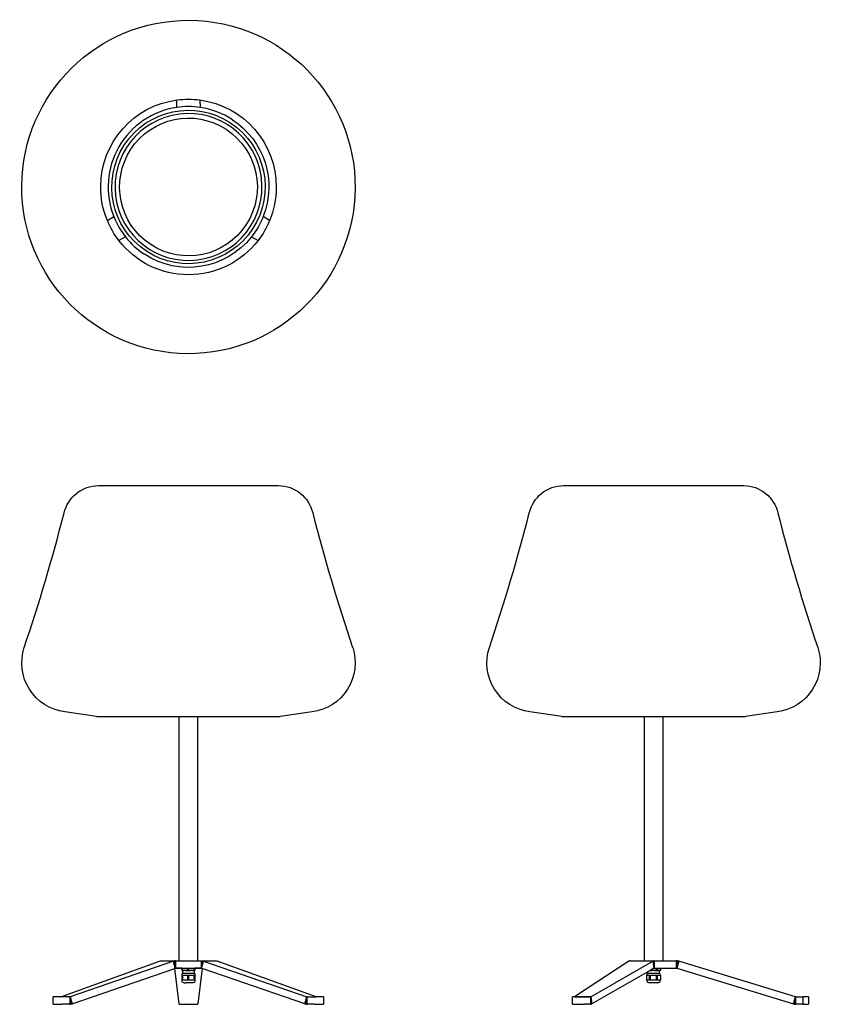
# Model space of a CAD drawing. Extents: x -2 to 872, y 0 to 1072.
import ezdxf

# ---------------------------------------------------------------- set-up
doc = ezdxf.new("R2010")
doc.units = 0
doc.header["$MEASUREMENT"] = 0
doc.layers.add('MAKE2D$VISIBILE$CURVE', color=7, linetype='CONTINUOUS')

msp = doc.modelspace()

# ---------------------------------------------------------------- linework, layer by layer
at = {"layer": 'MAKE2D$VISIBILE$CURVE', "color": 7}
for p, q in [((168.7, 976.4), (169, 984.6)), ((193.9, 984.6), (194.2, 976.4)), ((93.2, 853.2), (100.1, 857.6)), ((269.7, 853.2), (262.8, 857.6)), ((112.9, 835.5), (105.6, 831.6)), ((250.1, 835.5), (257.3, 831.6)), ((83.4, 564.7), (279.5, 564.7)), ((279.5, 564.7), (279.5, 564.7)), ((589.9, 564.7), (687.4, 564.7)), ((687.4, 564.7), (786.1, 564.7)), ((81.5, 313.3), (46.8, 318.3)), ((81.5, 313.3), (171.5, 313.3)), ((171.5, 313.3), (191.5, 313.3)), ((171.5, 47.3), (171.5, 313.3)), ((191.5, 313.3), (191.5, 47.3)), ((191.5, 313.3), (281.5, 313.3)), ((316.1, 318.3), (281.5, 313.3)), ((281.5, 313.3), (281.5, 313.3)), ((588, 313.3), (553.4, 318.3)), ((588, 313.3), (678, 313.3)), ((678, 313.3), (687.3, 313.3)), ((678, 47.3), (678, 313.3)), ((687.3, 313.3), (698, 313.3)), ((698, 313.3), (788, 313.3)), ((698, 313.3), (698, 47.3)), ((822.6, 318.3), (788, 313.3)), ((42.5, 8), (150.1, 46.9)), ((165.1, 46.9), (52.6, 8)), ((150.1, 46.9), (151.2, 47.2)), ((151.2, 47.2), (152.3, 47.3)), ((152.3, 47.3), (167.3, 47.3)), ((166.2, 47.2), (165.1, 46.9)), ((167.1, 39.2), (165.1, 46.9)), ((167.3, 47.3), (166.2, 47.2)), ((166.2, 47.2), (167.2, 39.3)), ((167.3, 47.3), (167.3, 39.3)), ((167.3, 47.3), (171.5, 47.3)), ((171.5, 47.3), (191.5, 47.3)), ((191.5, 47.3), (195.6, 47.3)), ((195.6, 47.3), (210.6, 47.3)), ((195.6, 39.3), (195.6, 47.3)), ((195.6, 47.3), (196.7, 47.2)), ((196.7, 47.2), (195.7, 39.3)), ((195.8, 39.2), (197.8, 46.9)), ((197.8, 46.9), (196.7, 47.2)), ((197.8, 46.9), (310.3, 8)), ((210.6, 47.3), (211.7, 47.2)), ((211.7, 47.2), (212.8, 46.9)), ((320.5, 8), (212.8, 46.9)), ((661.2, 46.9), (601.9, 8)), ((619.5, 8), (687.2, 46.9)), ((661.2, 46.9), (661.9, 47.2)), ((662.5, 47.3), (661.9, 47.2)), ((662.5, 47.3), (678, 47.3)), ((678, 47.3), (688.5, 47.3)), ((687.8, 47.2), (687.2, 46.9)), ((687.2, 46.9), (688.4, 39.2)), ((688.5, 47.3), (687.8, 47.2)), ((687.8, 47.2), (688.4, 39.3)), ((688.5, 47.3), (697.7, 47.3)), ((688.5, 47.3), (688.5, 39.3)), ((697.7, 47.3), (713, 47.3)), ((714.3, 47.2), (713, 47.3)), ((713, 39.3), (713, 47.3)), ((714.3, 47.2), (713.1, 39.3)), ((715.6, 46.9), (713.2, 39.2)), ((715.6, 46.9), (714.3, 47.2)), ((842.6, 8), (715.6, 46.9)), ((54.7, 0.4), (166.5, 39)), ((166.5, 39), (167.1, 39.2)), ((171.3, 0.4), (166.5, 39)), ((167.1, 39.2), (167.2, 39.3)), ((167.4, 39.2), (167.1, 39.2)), ((167.2, 39.3), (167.3, 39.3)), ((167.3, 39.3), (167.4, 39.3)), ((167.4, 39.3), (195.5, 39.3)), ((167.4, 39.3), (167.4, 39.2)), ((174.3, 39.2), (167.4, 39.2)), ((174.3, 39.3), (174.3, 39.2)), ((174.3, 39.2), (174.3, 36.9)), ((174.3, 36.9), (174.4, 36.8)), ((174.9, 36.9), (174.3, 36.9)), ((174.4, 36.8), (176.2, 36.8)), ((177.6, 33.7), (174.5, 33.7)), ((174.5, 31.7), (174.5, 33.7)), ((174.9, 36.9), (174.9, 39.3)), ((176.3, 36.8), (174.9, 36.9)), ((175.2, 33.7), (175.2, 36.8)), ((176.2, 36.8), (176.3, 36.8)), ((178.9, 36.8), (176.3, 36.8)), ((188.5, 33.7), (177.6, 33.7)), ((180.4, 36.9), (178.9, 36.8)), ((178.9, 36.8), (183.3, 36.8)), ((180.4, 39.3), (180.4, 36.9)), ((181.7, 36.9), (180.4, 36.9)), ((181.7, 36.9), (181.7, 39.3)), ((183.3, 36.8), (181.7, 36.9)), ((186, 36.8), (183.3, 36.8)), ((187.5, 36.9), (186, 36.8)), ((186, 36.8), (188.4, 36.8)), ((187.5, 39.3), (187.5, 36.9)), ((188.3, 36.9), (187.5, 36.9)), ((187.7, 36.8), (187.7, 33.7)), ((188.3, 36.9), (188.3, 39.3)), ((188.4, 36.8), (188.3, 36.9)), ((188.5, 36.8), (188.4, 36.8)), ((188.6, 36.9), (188.5, 36.8)), ((188.5, 33.7), (188.5, 31.7)), ((188.6, 39.3), (188.6, 39.2)), ((188.6, 39.2), (188.6, 36.9)), ((195.5, 39.2), (188.6, 39.2)), ((196.4, 39), (191.6, 0.4)), ((195.5, 39.2), (195.5, 39.3)), ((195.5, 39.3), (195.6, 39.3)), ((195.8, 39.2), (195.5, 39.2)), ((195.6, 39.3), (195.7, 39.3)), ((195.7, 39.3), (195.8, 39.2)), ((196.4, 39), (195.8, 39.2)), ((308.3, 0.4), (196.4, 39)), ((681.7, 35.4), (620.7, 0.4)), ((681.7, 33.7), (681, 33.7)), ((681, 31.7), (681, 33.7)), ((684.3, 36.9), (681.7, 35.4)), ((681.7, 33.7), (681.7, 35.4)), ((693.9, 33.7), (681.7, 33.7)), ((684.1, 36.8), (686.1, 36.8)), ((684.4, 36.9), (684.3, 36.9)), ((684.4, 36.9), (684.3, 36.9)), ((688.4, 39.2), (684.4, 36.9)), ((686.1, 36.8), (684.4, 36.9)), ((684.4, 36.9), (684.4, 36.9)), ((689.1, 36.8), (686.1, 36.8)), ((688.4, 39.2), (688.4, 39.3)), ((688.4, 39.3), (688.5, 39.3)), ((688.5, 39.3), (695.6, 39.3)), ((690.9, 36.9), (689.1, 36.8)), ((689.1, 36.8), (693, 36.8)), ((690.9, 39.3), (690.9, 36.9)), ((692.1, 36.9), (690.9, 36.9)), ((692.1, 36.9), (692.1, 39.3)), ((693, 36.8), (692.1, 36.9)), ((694.2, 36.8), (693, 36.8)), ((694.2, 33.7), (693.9, 33.7)), ((694.2, 36.8), (694.2, 33.7)), ((694.7, 36.8), (694.2, 36.8)), ((695, 33.7), (694.2, 33.7)), ((695.6, 36.9), (694.7, 36.8)), ((694.7, 36.8), (695.2, 36.8)), ((695, 33.7), (695, 31.7)), ((695.7, 36.9), (695.2, 36.8)), ((695.6, 39.3), (713, 39.3)), ((695.6, 39.3), (695.6, 36.9)), ((695.7, 36.9), (695.6, 36.9)), ((695.7, 39.3), (695.7, 36.9)), ((713, 39.3), (713.1, 39.3)), ((713.1, 39.3), (713.2, 39.2)), ((713.2, 39.2), (840.3, 0.4)), ((174.3, 31.7), (174.9, 31.7)), ((174.3, 31.7), (174.3, 26.4)), ((174.9, 26.4), (174.3, 26.4)), ((174.5, 26.4), (174.5, 26.4)), ((174.5, 25.3), (174.5, 26.4)), ((174.9, 31.7), (177.6, 31.7)), ((174.9, 31.7), (174.9, 26.4)), ((177.6, 26.4), (174.9, 26.4)), ((176.5, 23.3), (178.7, 23.3)), ((177.6, 31.7), (180.4, 31.7)), ((180.4, 26.4), (177.6, 26.4)), ((186.5, 23.3), (178.7, 23.3)), ((180.4, 31.7), (180.4, 26.4)), ((180.4, 31.7), (181.7, 31.7)), ((181.7, 26.4), (180.4, 26.4)), ((181.7, 31.7), (181.7, 26.4)), ((181.7, 31.7), (184.6, 31.7)), ((184.6, 26.4), (181.7, 26.4)), ((184.6, 31.7), (187.5, 31.7)), ((187.5, 26.4), (184.6, 26.4)), ((187.5, 31.7), (187.5, 26.4)), ((187.5, 31.7), (188.3, 31.7)), ((188.3, 26.4), (187.5, 26.4)), ((188.3, 31.7), (188.3, 26.4)), ((188.3, 31.7), (188.5, 31.7)), ((188.5, 26.4), (188.3, 26.4)), ((188.5, 31.7), (188.6, 31.7)), ((188.6, 26.4), (188.5, 26.4)), ((188.5, 26.4), (188.5, 25.3)), ((188.6, 31.7), (188.6, 26.4)), ((680.3, 31.7), (681, 31.7)), ((680.3, 31.7), (680.3, 31.7)), ((680.3, 31.7), (680.3, 26.4)), ((681, 26.4), (680.3, 26.4)), ((680.3, 26.4), (680.3, 26.4)), ((681, 31.7), (681.7, 31.7)), ((681, 25.3), (681, 26.4)), ((681.7, 26.4), (681, 26.4)), ((681.7, 31.7), (683.2, 31.7)), ((683.2, 26.4), (681.7, 26.4)), ((692.2, 23.3), (683, 23.3)), ((683.2, 31.7), (683.2, 26.4)), ((683.2, 31.7), (684.4, 31.7)), ((684.4, 26.4), (683.2, 26.4)), ((684.4, 31.7), (684.4, 26.4)), ((684.4, 31.7), (687.6, 31.7)), ((687.6, 26.4), (684.4, 26.4)), ((687.6, 31.7), (690.9, 31.7)), ((690.9, 26.4), (687.6, 26.4)), ((690.9, 31.7), (690.9, 26.4)), ((690.9, 31.7), (692.1, 31.7)), ((692.1, 26.4), (690.9, 26.4)), ((692.1, 26.4), (692.1, 31.7)), ((692.1, 31.7), (693.9, 31.7)), ((693.9, 26.4), (692.1, 26.4)), ((692.2, 23.3), (693, 23.3)), ((693.9, 31.7), (695, 31.7)), ((695, 26.4), (693.9, 26.4)), ((695, 31.7), (695.6, 31.7)), ((695, 26.4), (695, 25.3)), ((695.6, 26.4), (695, 26.4)), ((695.6, 31.7), (695.7, 31.7)), ((695.6, 31.7), (695.6, 26.4)), ((695.7, 26.4), (695.6, 26.4)), ((695.7, 31.7), (695.7, 26.4)), ((42.3, 8), (34.3, 8)), ((34.3, 0), (34.3, 8)), ((34.3, 0), (42.3, 0)), ((42.4, 8), (42.3, 8)), ((42.3, 0), (44.3, 0)), ((44.3, 8), (42.4, 8)), ((42.4, 8), (42.5, 8)), ((42.4, 8), (42.4, 8)), ((52.3, 8), (44.3, 8)), ((52.3, 0), (44.3, 0)), ((52.3, 8), (52.3, 0)), ((52.5, 8), (52.3, 8)), ((52.3, 0), (53.5, 0.1)), ((52.5, 8), (53.5, 0.1)), ((52.6, 8), (52.5, 8)), ((52.6, 8), (54.7, 0.4)), ((53.5, 0.1), (54.7, 0.4)), ((171.3, 0.1), (171.3, 0.4)), ((171.5, 0), (171.3, 0.1)), ((171.5, 0), (191.4, 0)), ((191.6, 0.1), (191.4, 0)), ((191.6, 0.4), (191.6, 0.1)), ((308.3, 0.4), (310.3, 8)), ((308.3, 0.4), (309.4, 0.1)), ((310.4, 8), (309.4, 0.1)), ((309.4, 0.1), (310.6, 0)), ((310.3, 8), (320.5, 8)), ((310.4, 8), (310.3, 8)), ((310.6, 8), (310.4, 8)), ((310.6, 0), (310.6, 8)), ((310.6, 8), (318.6, 8)), ((318.6, 0), (310.6, 0)), ((320.6, 8), (318.6, 8)), ((318.6, 0), (320.6, 0)), ((328.6, 8), (320.6, 8)), ((320.6, 0), (328.6, 0)), ((328.6, 8), (328.6, 0)), ((599.9, 8), (599.7, 8)), ((599.7, 0), (599.7, 8)), ((599.7, 0), (613.2, 0)), ((613.2, 8), (599.9, 8)), ((601.9, 8), (614.7, 8)), ((614.7, 8), (613.2, 8)), ((619.2, 0), (613.2, 0)), ((614.7, 8), (619.5, 8)), ((614.7, 8), (614.7, 8)), ((619.2, 8), (614.7, 8)), ((619.2, 8), (619.2, 0)), ((619.4, 8), (619.2, 8)), ((619.2, 0), (620, 0.1)), ((619.4, 8), (620, 0.1)), ((619.5, 8), (619.4, 8)), ((619.5, 8), (620.7, 0.4)), ((620, 0.1), (620.7, 0.4)), ((840.3, 0.4), (842.6, 8)), ((840.3, 0.4), (841.6, 0.1)), ((842.7, 8), (841.6, 0.1)), ((841.6, 0.1), (842.9, 0)), ((842.7, 8), (842.6, 8)), ((842.9, 8), (842.7, 8)), ((842.9, 8), (850.8, 8)), ((842.9, 0), (842.9, 8)), ((850.8, 0), (842.9, 0)), ((856.6, 8), (850.8, 8)), ((850.8, 0), (850.8, 8)), ((850.8, 0), (856.6, 0)), ((856.6, 8), (856.6, 0))]:
    msp.add_line(p, q, dxfattribs=at)
at = {"layer": 'MAKE2D$VISIBILE$CURVE', "color": 7, "extrusion": (0, 0, -1)}
for centre, radius, start, end in [((-181.5, 889.8), 181.5, 0.3752, 180.3752), ((-181.5, 889.8), 95.6, 0.3752, 82.5229), ((-181.5, 889.8), 83.5, 303.1576, 123.1576), ((-181.5, 889.8), 95.6, 82.5229, 97.4771), ((-181.5, 889.8), 95.6, 97.4771, 180.3752), ((-181.5, 889.8), 75, 303.1576, 123.1576), ((-181.5, 889.8), 83.5, 123.1576, 303.1576), ((-181.5, 889.8), 87.5, 123.1576, 201.624), ((-181.5, 889.8), 75, 123.1576, 303.1576), ((-181.5, 889.8), 181.5, 180.3752, 0.3752), ((-181.5, 889.8), 95.6, 337.4771, 0.3752), ((-181.5, 889.8), 95.6, 180.3752, 202.5229), ((-181.5, 889.8), 87.5, 201.624, 218.376), ((-181.5, 889.8), 95.6, 322.5229, 337.4771), ((-181.5, 889.8), 95.6, 202.5229, 217.4771), ((-181.5, 889.8), 95.6, 217.4771, 322.5229), ((-181.5, 889.8), 87.5, 218.376, 303.1576), ((-84, 525.8), 39, 13.4727, 89.1629), ((-279, 525.8), 39, 90.8371, 166.5273), ((-590.5, 525.8), 39, 13.4727, 89.1629), ((-785.5, 525.8), 39, 90.8371, 166.5273), ((-54, 371.8), 54, 277.6061, 18.0888), ((-309, 371.8), 54, 161.9112, 262.3939), ((-560.5, 371.8), 54, 277.6061, 18.0888), ((-815.5, 371.8), 54, 161.9112, 262.3939), ((-176.5, 25.3), 2, 270, 0), ((-186.5, 25.3), 2, 180, 270), ((-683, 25.3), 2, 270, 0), ((-693, 25.3), 2, 180, 270)]:
    msp.add_arc(centre, radius, start, end, dxfattribs=at)
at = {"layer": 'MAKE2D$VISIBILE$CURVE', "color": 7}
for centre, radius, start, end in [((181.5, 889.8), 87.5, 98.376, 201.624), ((181.5, 889.8), 87.5, 81.624, 98.376), ((181.5, 889.8), 87.5, 56.8424, 81.624), ((181.5, 889.8), 80, 97.1248, 277.1248), ((181.5, 889.8), 80, 277.1248, 97.1248), ((181.5, 889.8), 87.5, 201.624, 218.376), ((181.5, 889.8), 87.5, 218.376, 236.8424), ((-1887.9, 1028.9), 1996, 341.2881, 345.6706), ((2250.8, 1028.9), 1996, 194.3294, 198.7119), ((-1381.3, 1028.9), 1996, 341.2881, 345.6706), ((2757.3, 1028.9), 1996, 194.3294, 198.7119)]:
    msp.add_arc(centre, radius, start, end, dxfattribs=at)

doc.saveas('drawing.dxf')
